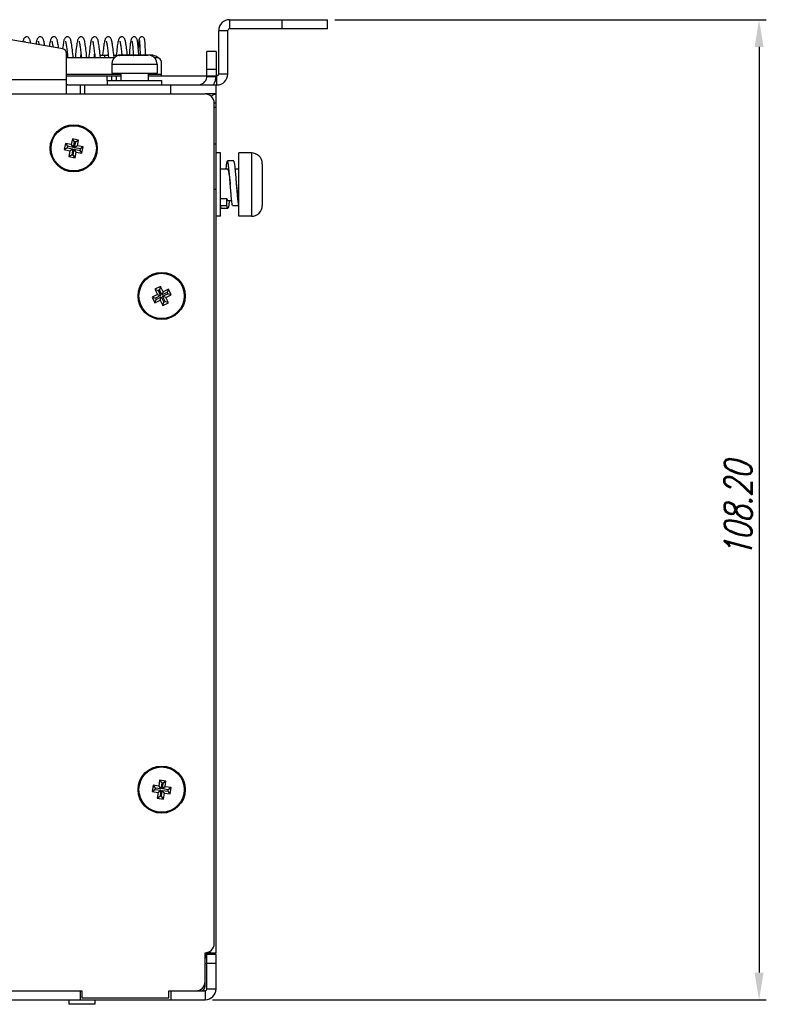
# Model space of a CAD drawing. Extents: x 879 to 1770, y -20 to 610.
# Tile 15 of 27: x 1314 to 1397, y 311 to 420. Entities that reach past the tile are written whole.
import ezdxf

# ---------------------------------------------------------------- set-up
doc = ezdxf.new("R2010")
doc.units = 0
doc.header["$LTSCALE"] = 2
doc.header["$MEASUREMENT"] = 0
doc.header["$PDMODE"] = 3
doc.layers.get('Defpoints').update_dxf_attribs({"linetype": 'CONTINUOUS'})
for name, color, linetype in [('307228297C-EDXF_CONTIN2180', 7, 'CONTINUOUS'), ('3100320300-SDXF_CONTIN2195', 7, 'CONTINUOUS'), ('3105460500_DXF_CONTINU2190', 7, 'CONTINUOUS'), ('3991140200_BDXF_CONTIN2162', 7, 'CONTINUOUS'), ('3991140300_CDXF_CONTIN2158', 7, 'CONTINUOUS'), ('3991140400_PDXF_CONTIN2159', 7, 'CONTINUOUS'), ('BACK_PLATE_2DXF_CONTIN2194', 7, 'CONTINUOUS'), ('FORM', 7, 'CONTINUOUS'), ('SCREW_M4_DXF_CONTINUOU2182', 7, 'CONTINUOUS'), ('SNAP_DXF_CONTINUOUS_LINE', 7, 'CONTINUOUS'), ('SPRING_DXF_CONTINUOUS_LINE', 7, 'CONTINUOUS')]:
    doc.layers.add(name, color=color, linetype=linetype)
doc.styles.get("Standard").update_dxf_attribs({"font": 'txt.shx', "width": 0.75, "oblique": 15})
doc.dimstyles.get("Standard").update_dxf_attribs({"dimtxt": 0.18, "dimasz": 0.18, "dimexe": 0.18, "dimexo": 0.0625, "dimgap": 0.09, "dimtad": 0, "dimtih": 1, "dimtoh": 1, "dimdec": 4, "dimzin": 0, "dimdsep": 46, "dimtxsty": 'Standard', "dimcen": 0.09, "dimadec": 0, "dimazin": 0, "dimtfac": 1, "dimtdec": 4, "dimtofl": 0, "dimtmove": 0, "dimatfit": 3, "dimfxl": 0, "dimtolj": 1, "dimtzin": 0, "dimarcsym": 0})

# ---------------------------------------------------------------- blocks, each defined once
blk = doc.blocks.new('*D1')
at = {"layer": 'Defpoints', "color": 0}
for p in [(1348.25, 419.9), (1334.75, 311.7), (1395.87, 311.7)]:
    blk.add_point(p, dxfattribs=at)
at = {"layer": 'FORM', "color": 0, "lineweight": -2}
for p, q in [((1349.05, 419.9), (1396.67, 419.9)), ((1395.87, 416.9), (1395.87, 314.7)), ((1335.55, 311.7), (1396.67, 311.7))]:
    blk.add_line(p, q, dxfattribs=at)
at = {"layer": 'FORM', "color": 0}
for points in [[(1395.37, 416.9), (1396.37, 416.9), (1395.87, 419.9)], [(1395.37, 314.7), (1396.37, 314.7), (1395.87, 311.7)]]:
    blk.add_solid(points, dxfattribs=at)
at = {"layer": 'FORM', "color": 0, "insert": (1393.57, 365.8), "char_height": 3, "attachment_point": 5, "rotation": 90}
blk.add_mtext('\\A1;108.20', dxfattribs=at)

msp = doc.modelspace()

# ---------------------------------------------------------------- linework, layer by layer
at = {"layer": '307228297C-EDXF_CONTIN2180', "color": 7, "linetype": 'Continuous'}
for p, q in [((1319.699, 311.704), (1319.699, 311.204)), ((1322.592, 311.204), (1319.699, 311.204)), ((1322.592, 311.704), (1322.592, 311.204))]:
    msp.add_line(p, q, dxfattribs=at)
at = {"layer": '3100320300-SDXF_CONTIN2195', "color": 7, "linetype": 'Continuous'}
for p, q in [((1325.135, 415.952), (1325.133, 415.951)), ((1325.136, 415.952), (1325.133, 415.951)), ((1325.137, 415.953), (1325.135, 415.952)), ((1325.142, 415.954), (1325.136, 415.952)), ((1325.141, 415.954), (1325.141, 415.954)), ((1325.293, 415.956), (1325.248, 415.963)), ((1325.32, 415.97), (1325.323, 415.961)), ((1325.468, 416.004), (1326.744, 416.004)), ((1325.491, 415.991), (1325.484, 415.99)), ((1325.541, 415.998), (1325.491, 415.991)), ((1325.493, 415.991), (1325.491, 415.991)), ((1326.744, 416.004), (1325.657, 416.004)), ((1326.774, 416.001), (1326.744, 416.004)), ((1326.81, 415.988), (1326.774, 416.001)), ((1326.829, 415.975), (1326.81, 415.988)), ((1326.834, 415.973), (1326.834, 415.972)), ((1326.983, 415.958), (1326.955, 415.957)), ((1327.012, 415.961), (1326.983, 415.958)), ((1327.002, 415.957), (1326.986, 415.957)), ((1327.089, 415.961), (1327.002, 415.957)), ((1327.008, 415.952), (1327.002, 415.957)), ((1327.073, 415.973), (1327.073, 415.972)), ((1327.163, 416.004), (1328.439, 416.004)), ((1327.389, 415.964), (1327.293, 415.964)), ((1327.298, 415.96), (1327.293, 415.96)), ((1327.598, 415.957), (1327.583, 415.957)), ((1327.589, 415.952), (1327.583, 415.957)), ((1327.589, 415.952), (1327.583, 415.952)), ((1328.439, 416.004), (1327.708, 416.004)), ((1328.604, 415.991), (1328.604, 415.991)), ((1328.758, 415.956), (1328.75, 415.959)), ((1328.764, 415.954), (1328.758, 415.956)), ((1324.454, 415.004), (1324.454, 414.004)), ((1324.454, 415.004), (1329.454, 415.004)), ((1329.454, 415.004), (1329.454, 414.004)), ((1323.954, 413.204), (1323.954, 412.704)), ((1323.954, 413.204), (1329.954, 413.204)), ((1324.454, 414.004), (1329.454, 414.004)), ((1325.454, 414.004), (1325.454, 413.204)), ((1328.454, 414.004), (1328.454, 413.204)), ((1329.954, 413.204), (1329.954, 412.704))]:
    msp.add_line(p, q, dxfattribs=at)
for points in [[(1325.248, 415.963), (1325.188, 415.963), (1325.141, 415.954)], [(1325.163, 415.96), (1325.158, 415.959), (1325.153, 415.957), (1325.149, 415.956), (1325.142, 415.954)], [(1325.303, 415.991), (1325.301, 415.991), (1325.288, 415.989), (1325.275, 415.986), (1325.263, 415.984), (1325.251, 415.982), (1325.24, 415.979), (1325.229, 415.977), (1325.219, 415.975), (1325.209, 415.972), (1325.2, 415.97), (1325.191, 415.968), (1325.183, 415.966), (1325.176, 415.964), (1325.169, 415.962), (1325.163, 415.96)], [(1325.365, 415.968), (1325.342, 415.964), (1325.322, 415.96), (1325.306, 415.958), (1325.295, 415.957), (1325.293, 415.957)], [(1325.468, 416.004), (1325.418, 416.003), (1325.351, 415.998), (1325.303, 415.991)], [(1325.484, 415.99), (1325.452, 415.985), (1325.421, 415.979), (1325.365, 415.968)], [(1325.657, 416.004), (1325.608, 416.003), (1325.541, 415.998)], [(1326.986, 415.957), (1326.948, 415.957), (1326.914, 415.959), (1326.884, 415.963), (1326.86, 415.968), (1326.843, 415.972), (1326.832, 415.975), (1326.83, 415.976)], [(1327.068, 415.973), (1327.055, 415.969), (1327.036, 415.965), (1327.012, 415.961)], [(1327.08, 415.977), (1327.08, 415.977), (1327.077, 415.976), (1327.068, 415.973)], [(1327.163, 416.004), (1327.133, 416.001), (1327.097, 415.988), (1327.073, 415.973)], [(1327.293, 415.964), (1327.197, 415.964), (1327.089, 415.961)], [(1327.583, 415.957), (1327.497, 415.961), (1327.389, 415.964)], [(1327.681, 415.963), (1327.683, 415.964), (1327.681, 415.963), (1327.671, 415.961), (1327.654, 415.959), (1327.629, 415.957), (1327.598, 415.957)], [(1328.604, 415.991), (1328.556, 415.998), (1328.49, 416.003), (1328.439, 416.004)], [(1328.75, 415.959), (1328.745, 415.96), (1328.74, 415.962), (1328.734, 415.963), (1328.728, 415.965), (1328.72, 415.967), (1328.713, 415.969), (1328.705, 415.971), (1328.696, 415.973), (1328.686, 415.975), (1328.676, 415.977), (1328.666, 415.98), (1328.655, 415.982), (1328.643, 415.984), (1328.631, 415.987), (1328.619, 415.989), (1328.606, 415.991), (1328.604, 415.991)], [(1328.774, 415.951), (1328.773, 415.952), (1328.771, 415.952), (1328.769, 415.953), (1328.764, 415.954)]]:
    msp.add_lwpolyline(points, dxfattribs=at)
for centre, radius, start, end in [((1325.454, 415.004), 1, 108.66619, 180), ((1325.19, 415.763), 0.197, 104.72078, 105.88005), ((1325.19, 415.762), 0.198, 104.43638, 104.72183), ((1325.281, 415.861), 0.0961, 82.67842, 108.69973), ((1325.224, 416.432), 0.482, 277.29453, 278.88964), ((1325.199, 416.593), 0.645, 278.84493, 279.25113), ((1325.15, 416.889), 0.946, 279.28916, 280.05931), ((1325.417, 415.97), 0.0647, 16.02427, 17.72312), ((1325.657, 414.962), 1.042, 92.9276, 99.05706), ((1325.657, 414.961), 1.043, 90.00025, 92.92748), ((1326.919, 416.312), 0.356, 253.81194, 255.12131), ((1326.926, 416.335), 0.38, 255.11614, 255.88796), ((1326.778, 415.897), 0.0939, 53.2202, 56.60131), ((1326.972, 416.59), 0.639, 272.64266, 273.1749), ((1327.294, 410.688), 5.272, 90.01584, 93.11363), ((1327.129, 415.898), 0.093, 126.81305, 137.66151), ((1327.302, 410.676), 5.284, 86.95816, 90.04227), ((1327.547, 415.904), 0.1, 90, 144.67795), ((1327.549, 415.91), 0.0943, 90.00061, 91.10024), ((1327.74, 415.889), 0.103, 130.30592, 134.95625), ((1328.439, 414.939), 1.065, 87.11134, 90.00148), ((1328.439, 414.947), 1.058, 83.78252, 87.10983), ((1328.44, 414.955), 1.049, 80.98889, 83.77968), ((1328.454, 415.004), 1, 0, 71.33381)]:
    msp.add_arc(centre, radius, start, end, dxfattribs=at)
for points, start_tangent, end_tangent in [([(1325.25, 415.952), (1325.212, 415.959), (1325.174, 415.959), (1325.141, 415.953)], (-0.9622666, 0.2721083), (-0.9684248, -0.249306)), ([(1325.285, 415.953), (1325.263, 415.951), (1325.25, 415.952)], (-0.9920189, -0.1260889), (-0.9622635, 0.2721194)), ([(1325.303, 415.991), (1325.311, 415.986), (1325.32, 415.97)], (0.9869224, 0.1611964), (0.3566142, -0.9342517)), ([(1325.493, 415.991), (1325.444, 415.983), (1325.396, 415.974), (1325.353, 415.965), (1325.316, 415.958)], (-0.9875541, -0.1572794), (-0.9847601, -0.1739182)), ([(1325.468, 416.004), (1325.475, 415.997), (1325.479, 415.989)], (1, 0), (0.3046087, -0.9524776)), ([(1326.773, 415.991), (1326.762, 415.999), (1326.752, 416.003), (1326.744, 416.004)], (-0.7548808, 0.655862), (-1, 0.0000022)), ([(1326.773, 415.991), (1326.809, 415.986), (1326.83, 415.976)], (0.9987233, 0.0505145), (0.8348488, -0.5504793)), ([(1326.82, 415.971), (1326.79, 415.981), (1326.773, 415.991)], (-0.9603104, 0.2789337), (-0.7550197, 0.6557021)), ([(1327.002, 415.952), (1326.957, 415.951), (1326.907, 415.954), (1326.86, 415.961), (1326.833, 415.967)], (-0.9989364, -0.0461095), (-0.9698068, 0.2438745)), ([(1327.163, 416.004), (1327.128, 415.997), (1327.097, 415.978), (1327.083, 415.962)], (-0.9999986, -0.0016827), (-0.5679719, -0.8230479)), ([(1327.322, 416.004), (1327.287, 415.997), (1327.256, 415.978), (1327.244, 415.965)], (-1, 0), (-0.6015704, -0.7988198)), ([(1327.439, 416.004), (1327.446, 415.997), (1327.452, 415.978), (1327.454, 415.962)], (1, 0), (0.13918, -0.9902671)), ([(1327.547, 416.004), (1327.514, 415.997), (1327.483, 415.978), (1327.469, 415.962)], (-0.9998158, -0.0191914), (-0.576512, -0.8170887)), ([(1327.669, 415.953), (1327.631, 415.951), (1327.589, 415.952)], (-0.9954956, -0.0948078), (-0.998464, 0.0554045)), ([(1327.708, 416.004), (1327.672, 415.997), (1327.642, 415.978), (1327.625, 415.957)], (-1, 0), (-0.5262679, -0.8503188)), ([(1327.744, 415.991), (1327.748, 415.983), (1327.742, 415.974), (1327.726, 415.965), (1327.701, 415.958), (1327.669, 415.953)], (0.79552, -0.6059273), (-0.9954956, -0.0948078)), ([(1327.744, 415.991), (1327.707, 415.986), (1327.674, 415.967)], (-0.9987278, 0.0504265), (-0.7626388, -0.6468246)), ([(1327.708, 416.004), (1327.719, 416.003), (1327.731, 415.999), (1327.744, 415.991)], (1, -0.0000017), (0.7951613, -0.606398)), ([(1328.774, 415.951), (1328.774, 415.951), (1328.764, 415.954), (1328.741, 415.961), (1328.706, 415.971), (1328.659, 415.981), (1328.604, 415.991)], (0.9753762, -0.2205475), (-0.9877021, 0.1563475))]:
    msp.add_spline(points, degree=3, dxfattribs=dict(at, start_tangent=start_tangent, end_tangent=end_tangent))
at = {"layer": '3105460500_DXF_CONTINU2190', "color": 7, "linetype": 'Continuous'}
for p, q in [((1320.108, 406.754), (1319.979, 406.116)), ((1320.794, 406.615), (1320.108, 406.754)), ((1320.108, 406.754), (1320.317, 406.438)), ((1320.794, 406.615), (1320.478, 406.406)), ((1320.666, 405.978), (1320.794, 406.615)), ((1319.342, 406.244), (1319.204, 405.558)), ((1319.204, 405.558), (1319.52, 405.768)), ((1319.204, 405.558), (1319.841, 405.43)), ((1319.979, 406.116), (1319.342, 406.244)), ((1319.342, 406.244), (1319.552, 405.929)), ((1319.552, 405.929), (1319.52, 405.768)), ((1319.52, 405.768), (1320.157, 405.64)), ((1320.189, 405.801), (1319.552, 405.929)), ((1319.841, 405.43), (1320.157, 405.64)), ((1319.979, 406.116), (1320.189, 405.801)), ((1320.157, 405.64), (1320.029, 405.003)), ((1320.317, 406.438), (1320.189, 405.801)), ((1320.19, 404.97), (1320.318, 405.608)), ((1320.478, 406.406), (1320.317, 406.438)), ((1320.318, 405.608), (1320.955, 405.479)), ((1320.528, 405.292), (1320.318, 405.608)), ((1320.35, 405.768), (1320.478, 406.406)), ((1320.666, 405.978), (1320.35, 405.768)), ((1320.987, 405.64), (1320.35, 405.768)), ((1321.303, 405.85), (1320.666, 405.978)), ((1320.955, 405.479), (1320.987, 405.64)), ((1321.165, 405.164), (1320.955, 405.479)), ((1321.303, 405.85), (1320.987, 405.64)), ((1321.165, 405.164), (1321.303, 405.85)), ((1319.841, 405.43), (1319.713, 404.793)), ((1319.713, 404.793), (1320.029, 405.003)), ((1319.713, 404.793), (1320.399, 404.655)), ((1320.029, 405.003), (1320.19, 404.97)), ((1320.399, 404.655), (1320.19, 404.97)), ((1320.399, 404.655), (1320.528, 405.292)), ((1320.528, 405.292), (1321.165, 405.164)), ((1329.823, 390.456), (1329.196, 390.144)), ((1329.823, 390.456), (1329.702, 390.096)), ((1330.112, 389.873), (1329.823, 390.456)), ((1329.484, 389.562), (1328.902, 389.273)), ((1328.902, 389.273), (1329.261, 389.152)), ((1328.902, 389.273), (1329.213, 388.646)), ((1329.196, 390.144), (1329.555, 390.023)), ((1329.196, 390.144), (1329.484, 389.562)), ((1329.844, 389.441), (1329.261, 389.152)), ((1329.261, 389.152), (1329.334, 389.005)), ((1329.334, 389.005), (1329.917, 389.294)), ((1329.484, 389.562), (1329.844, 389.441)), ((1329.702, 390.096), (1329.555, 390.023)), ((1329.555, 390.023), (1329.844, 389.441)), ((1329.991, 389.514), (1329.702, 390.096)), ((1329.796, 388.935), (1329.917, 389.294)), ((1329.917, 389.294), (1330.205, 388.712)), ((1330.112, 389.873), (1329.991, 389.514)), ((1330.573, 389.803), (1329.991, 389.514)), ((1330.064, 389.367), (1330.646, 389.656)), ((1330.423, 389.246), (1330.064, 389.367)), ((1330.352, 388.785), (1330.064, 389.367)), ((1330.694, 390.162), (1330.112, 389.873)), ((1330.423, 389.246), (1331.005, 389.535)), ((1330.711, 388.664), (1330.423, 389.246)), ((1330.694, 390.162), (1330.573, 389.803)), ((1330.646, 389.656), (1330.573, 389.803)), ((1331.005, 389.535), (1330.646, 389.656)), ((1331.005, 389.535), (1330.694, 390.162)), ((1329.213, 388.646), (1329.334, 389.005)), ((1329.213, 388.646), (1329.796, 388.935)), ((1329.796, 388.935), (1330.084, 388.353)), ((1330.084, 388.353), (1330.205, 388.712)), ((1330.084, 388.353), (1330.711, 388.664)), ((1330.205, 388.712), (1330.352, 388.785)), ((1330.711, 388.664), (1330.352, 388.785)), ((1329.735, 335.941), (1329.651, 335.296)), ((1330.429, 335.851), (1329.735, 335.941)), ((1329.735, 335.941), (1329.966, 335.641)), ((1329.007, 335.38), (1328.917, 334.685)), ((1328.917, 334.685), (1329.217, 334.917)), ((1329.651, 335.296), (1329.007, 335.38)), ((1329.007, 335.38), (1329.238, 335.079)), ((1329.238, 335.079), (1329.217, 334.917)), ((1329.217, 334.917), (1329.862, 334.833)), ((1329.883, 334.996), (1329.238, 335.079)), ((1329.562, 334.602), (1329.862, 334.833)), ((1329.651, 335.296), (1329.883, 334.996)), ((1329.862, 334.833), (1329.778, 334.189)), ((1329.966, 335.641), (1329.883, 334.996)), ((1329.941, 334.168), (1330.024, 334.812)), ((1330.129, 335.62), (1329.966, 335.641)), ((1330.024, 334.812), (1330.669, 334.729)), ((1330.256, 334.512), (1330.024, 334.812)), ((1330.045, 334.975), (1330.129, 335.62)), ((1330.346, 335.206), (1330.045, 334.975)), ((1330.69, 334.892), (1330.045, 334.975)), ((1330.429, 335.851), (1330.129, 335.62)), ((1330.346, 335.206), (1330.429, 335.851)), ((1330.99, 335.123), (1330.346, 335.206)), ((1330.669, 334.729), (1330.69, 334.892)), ((1330.99, 335.123), (1330.69, 334.892)), ((1330.9, 334.429), (1330.99, 335.123)), ((1328.917, 334.685), (1329.562, 334.602)), ((1329.562, 334.602), (1329.478, 333.957)), ((1329.478, 333.957), (1329.778, 334.189)), ((1329.478, 333.957), (1330.172, 333.867)), ((1329.778, 334.189), (1329.941, 334.168)), ((1330.172, 333.867), (1329.941, 334.168)), ((1330.172, 333.867), (1330.256, 334.512)), ((1330.256, 334.512), (1330.9, 334.429)), ((1330.9, 334.429), (1330.669, 334.729))]:
    msp.add_line(p, q, dxfattribs=at)
for centre in [(1320.254, 405.704), (1329.954, 389.404), (1329.954, 334.904)]:
    msp.add_circle(centre, 2.5, dxfattribs=at)
at = {"layer": '3991140200_BDXF_CONTIN2162', "color": 7, "linetype": 'Continuous'}
for p, q in [((1335.954, 411.704), (1334.754, 411.704)), ((1335.954, 316.904), (1335.954, 411.704)), ((1335.954, 410.704), (1335.754, 410.704)), ((1335.954, 410.204), (1335.754, 410.204)), ((1335.754, 406.204), (1335.954, 406.204)), ((1335.754, 401.204), (1335.954, 401.204)), ((1334.754, 316.904), (1335.954, 316.904))]:
    msp.add_line(p, q, dxfattribs=at)
at = {"layer": '3991140200_BDXF_CONTIN2162', "color": 3, "linetype": 'Continuous'}
msp.add_line((1334.754, 313.204), (1334.754, 313.704), dxfattribs=at)
at = {"layer": '3991140200_BDXF_CONTIN2162', "color": 7, "linetype": 'Continuous'}
msp.add_arc((1335.454, 318.904), 2, 258.34274, 270, dxfattribs=at)
at = {"layer": '3991140200_BDXF_CONTIN2162', "color": 3, "linetype": 'Continuous'}
msp.add_arc((1334.254, 313.204), 0.5, 270, 0, dxfattribs=at)
at = {"layer": '3991140200_BDXF_CONTIN2162', "color": 7, "linetype": 'Continuous', "start_tangent": (0.7069499, 0.7072636), "end_tangent": (1, 0)}
msp.add_spline([(1335.426, 411.429), (1335.504, 411.502), (1335.654, 411.613), (1335.804, 411.681), (1335.954, 411.704)], degree=3, dxfattribs=at)
at = {"layer": '3991140300_CDXF_CONTIN2158', "color": 3, "linetype": 'Continuous'}
for p, q in [((1217.954, 411.704), (1334.754, 411.704)), ((1335.754, 317.904), (1335.754, 410.704)), ((1334.754, 313.704), (1334.754, 316.904)), ((1281.754, 312.704), (1321.154, 312.704)), ((1321.154, 312.704), (1321.154, 311.904)), ((1330.754, 312.704), (1333.754, 312.704)), ((1330.754, 311.904), (1330.754, 312.704)), ((1321.154, 311.904), (1330.754, 311.904))]:
    msp.add_line(p, q, dxfattribs=at)
for centre in [(1320.254, 405.704), (1329.954, 389.404), (1329.954, 334.904)]:
    msp.add_circle(centre, 2.6, dxfattribs=at)
for centre, start, end in [((1334.754, 410.704), 0, 90), ((1334.754, 317.904), 270, 0), ((1333.754, 313.704), 270, 0)]:
    msp.add_arc(centre, 1, start, end, dxfattribs=at)
at = {"layer": '3991140400_PDXF_CONTIN2159', "color": 7, "linetype": 'Continuous'}
for p, q in [((1334.879, 316.704), (1334.754, 316.391)), ((1334.925, 316.692), (1334.879, 316.704)), ((1334.954, 316.7), (1334.912, 316.699)), ((1335.954, 316.704), (1334.954, 316.704)), ((1335.954, 312.904), (1335.954, 316.704)), ((1335.954, 315.704), (1334.954, 315.704)), ((1320.954, 312.704), (1320.954, 311.704)), ((1330.954, 312.704), (1330.954, 311.704)), ((1334.754, 312.704), (1334.754, 311.704)), ((1334.954, 312.904), (1335.954, 312.904)), ((1219.154, 311.704), (1334.754, 311.704))]:
    msp.add_line(p, q, dxfattribs=at)
at = {"layer": '3991140400_PDXF_CONTIN2159', "color": 3, "linetype": 'Continuous'}
for p, q in [((1334.94, 316.675), (1334.754, 316.288)), ((1334.954, 312.904), (1334.954, 316.704)), ((1281.954, 312.704), (1320.954, 312.704)), ((1330.954, 312.704), (1334.754, 312.704))]:
    msp.add_line(p, q, dxfattribs=at)
for centre, radius, start, end in [((1334.954, 316.89), 1.2, 260.39736, 261.78679), ((1334.754, 315.504), 0.2, 27.33319, 81.78679), ((1334.754, 312.904), 0.2, 270, 0)]:
    msp.add_arc(centre, radius, start, end, dxfattribs=at)
at = {"layer": '3991140400_PDXF_CONTIN2159', "color": 7, "linetype": 'Continuous'}
msp.add_arc((1334.754, 312.904), 1.2, 270, 0, dxfattribs=at)
at = {"layer": 'BACK_PLATE_2DXF_CONTIN2194', "color": 7, "linetype": 'Continuous'}
for p, q in [((1319.04, 416.68), (1300.754, 419.904)), ((1335.954, 416.404), (1334.954, 416.404)), ((1335.954, 416.404), (1335.954, 413.704)), ((1319.454, 411.704), (1319.454, 416.187)), ((1323.654, 416.004), (1323.654, 415.704)), ((1328.754, 416.004), (1328.754, 415.951)), ((1335.954, 414.404), (1334.954, 414.404)), ((1293.754, 413.304), (1319.454, 413.304)), ((1334.952, 413.65), (1335.951, 413.597)), ((1334.954, 413.704), (1335.954, 413.704)), ((1320.954, 412.704), (1320.954, 411.704)), ((1321.454, 412.704), (1321.454, 411.704)), ((1330.954, 411.704), (1330.954, 412.704)), ((1335.954, 411.704), (1335.954, 412.704))]:
    msp.add_line(p, q, dxfattribs=at)
at = {"layer": 'BACK_PLATE_2DXF_CONTIN2194', "color": 3, "linetype": 'Continuous'}
for p, q in [((1334.954, 413.704), (1334.954, 416.404)), ((1323.172, 416.004), (1324.068, 416.004)), ((1324.671, 416.004), (1325.468, 416.004)), ((1327.163, 416.004), (1326.744, 416.004)), ((1328.754, 416.004), (1328.439, 416.004)), ((1319.454, 412.704), (1335.954, 412.704))]:
    msp.add_line(p, q, dxfattribs=at)
at = {"layer": 'BACK_PLATE_2DXF_CONTIN2194', "color": 7, "linetype": 'Continuous'}
for centre, radius, start, end in [((1318.954, 416.187), 0.5, 0, 80), ((1333.954, 413.704), 2, 329.8017, 0)]:
    msp.add_arc(centre, radius, start, end, dxfattribs=at)
at = {"layer": 'BACK_PLATE_2DXF_CONTIN2194', "color": 3, "linetype": 'Continuous'}
for centre, radius, start, end in [((1328.754, 414.804), 1.2, 48.24971, 90), ((1333.954, 413.704), 1, 280.86539, 0)]:
    msp.add_arc(centre, radius, start, end, dxfattribs=at)
at = {"layer": 'BACK_PLATE_2DXF_CONTIN2194', "color": 3, "linetype": 'Continuous', "start_tangent": (-0.9950335, 0.0995409), "end_tangent": (-0.5971211, 0.8021511)}
msp.add_spline([(1319.621, 412.709), (1319.529, 412.729), (1319.472, 412.768)], degree=3, dxfattribs=at)
at = {"layer": 'SCREW_M4_DXF_CONTINUOU2182', "color": 7, "linetype": 'Continuous'}
for p, q in [((1336.454, 405.204), (1335.954, 405.204)), ((1336.454, 398.204), (1336.454, 405.204)), ((1339.854, 405.204), (1338.454, 405.204)), ((1338.454, 398.204), (1338.454, 405.204)), ((1339.854, 405.204), (1339.854, 398.204)), ((1336.454, 403.454), (1337.205, 403.454)), ((1337.905, 404.304), (1337.205, 404.304)), ((1338.076, 403.454), (1338.454, 403.454)), ((1341.054, 404.004), (1341.054, 399.404)), ((1336.454, 400.159), (1337.154, 400.159)), ((1337.154, 399.409), (1337.154, 400.159)), ((1336.454, 399.409), (1337.154, 399.409)), ((1336.555, 399.104), (1337.255, 399.104)), ((1337.255, 399.954), (1337.683, 399.954)), ((1337.754, 399.409), (1338.454, 399.409)), ((1336.454, 398.204), (1335.954, 398.204)), ((1339.854, 398.204), (1338.454, 398.204))]:
    msp.add_line(p, q, dxfattribs=at)
for centre, start, end in [((1339.854, 404.004), 360, 90), ((1339.854, 399.404), 270, 0)]:
    msp.add_arc(centre, 1.2, start, end, dxfattribs=at)
for points, start_tangent, end_tangent in [([(1337.205, 404.303), (1337.201, 404.304), (1337.169, 404.265), (1337.136, 404.162), (1337.104, 404), (1337.071, 403.781), (1337.039, 403.51), (1337.032, 403.454)], (-0.979437, 0.2017502), (-0.1073027, -0.9942264)), ([(1337.53, 401.704), (1337.526, 401.75), (1337.494, 402.156), (1337.461, 402.551), (1337.429, 402.925), (1337.396, 403.269), (1337.364, 403.575), (1337.331, 403.834), (1337.299, 404.041), (1337.266, 404.191), (1337.234, 404.279), (1337.205, 404.303)], (-0.0793231, 0.996849), (-0.979437, 0.2017502)), ([(1337.205, 403.453), (1337.211, 403.453), (1337.247, 403.417), (1337.283, 403.329), (1337.319, 403.192), (1337.355, 403.011), (1337.391, 402.789), (1337.428, 402.533), (1337.464, 402.253), (1337.499, 401.959), (1337.53, 401.704)], (0.9891284, 0.1470543), (0.1174114, -0.9930834)), ([(1338.23, 401.704), (1338.226, 401.75), (1338.194, 402.156), (1338.161, 402.551), (1338.129, 402.925), (1338.096, 403.269), (1338.064, 403.575), (1338.031, 403.834), (1337.999, 404.041), (1337.966, 404.191), (1337.934, 404.279), (1337.905, 404.303)], (-0.0793231, 0.996849), (-0.979437, 0.2017502)), ([(1337.754, 399.409), (1337.721, 399.628), (1337.689, 399.898), (1337.656, 400.213), (1337.624, 400.565), (1337.591, 400.944), (1337.559, 401.342), (1337.53, 401.704)], (-0.1671039, 0.9859393), (-0.0793231, 0.996849)), ([(1338.454, 399.409), (1338.421, 399.628), (1338.389, 399.898), (1338.356, 400.213), (1338.324, 400.565), (1338.291, 400.944), (1338.259, 401.342), (1338.23, 401.704)], (-0.1671039, 0.9859393), (-0.0793231, 0.996849)), ([(1338.454, 400.159), (1338.417, 400.326), (1338.381, 400.537), (1338.344, 400.784), (1338.308, 401.055), (1338.272, 401.347), (1338.236, 401.653), (1338.23, 401.704)], (-0.2441866, 0.9697283), (-0.1174114, 0.9930834)), ([(1337.255, 399.956), (1337.226, 399.97), (1337.19, 400.04), (1337.154, 400.159)], (-0.9884478, 0.1515619), (-0.2441866, 0.9697283)), ([(1336.555, 399.105), (1336.551, 399.105), (1336.519, 399.144), (1336.486, 399.246), (1336.454, 399.409)], (-0.9794645, -0.2016166), (-0.1671039, 0.9859393)), ([(1337.255, 399.105), (1337.251, 399.105), (1337.219, 399.144), (1337.186, 399.246), (1337.154, 399.409)], (-0.9794645, -0.2016166), (-0.1671039, 0.9859393)), ([(1337.427, 399.954), (1337.414, 399.834), (1337.381, 399.574), (1337.349, 399.367), (1337.316, 399.218), (1337.284, 399.129), (1337.255, 399.105)], (-0.1069925, -0.9942598), (-0.9794645, -0.2016166))]:
    msp.add_spline(points, degree=3, dxfattribs=dict(at, start_tangent=start_tangent, end_tangent=end_tangent))
at = {"layer": 'SNAP_DXF_CONTINUOUS_LINE', "color": 3, "linetype": 'Continuous'}
for p, q in [((1337.454, 419.904), (1348.254, 419.904)), ((1336.254, 413.904), (1336.254, 418.704)), ((1324.745, 415.704), (1319.454, 415.704)), ((1329.454, 415.704), (1329.162, 415.704)), ((1329.954, 413.704), (1329.954, 415.204)), ((1319.454, 413.904), (1325.454, 413.904)), ((1319.454, 413.704), (1325.454, 413.704)), ((1328.454, 413.904), (1329.954, 413.904)), ((1328.454, 413.704), (1334.954, 413.704)), ((1335.954, 413.704), (1336.054, 413.704))]:
    msp.add_line(p, q, dxfattribs=at)
at = {"layer": 'SNAP_DXF_CONTINUOUS_LINE', "color": 7, "linetype": 'Continuous'}
for p, q in [((1337.454, 419.904), (1337.454, 418.904)), ((1343.254, 418.904), (1343.254, 419.904)), ((1348.254, 418.904), (1348.254, 419.904)), ((1336.254, 418.704), (1337.254, 418.704)), ((1337.254, 413.904), (1337.254, 418.704)), ((1348.254, 418.904), (1337.454, 418.904)), ((1323.954, 413.204), (1323.954, 413.704)), ((1324.454, 413.204), (1324.454, 413.704)), ((1324.954, 413.704), (1324.954, 413.204)), ((1336.054, 412.704), (1336.054, 413.704)), ((1337.254, 413.904), (1336.254, 413.904)), ((1336.054, 412.704), (1335.954, 412.704))]:
    msp.add_line(p, q, dxfattribs=at)
at = {"layer": 'SNAP_DXF_CONTINUOUS_LINE', "color": 3, "linetype": 'Continuous'}
for centre, radius, start, end in [((1337.454, 418.704), 1.2, 90, 180), ((1329.454, 415.204), 0.5, 0, 90), ((1336.054, 413.904), 0.2, 270, 0)]:
    msp.add_arc(centre, radius, start, end, dxfattribs=at)
at = {"layer": 'SNAP_DXF_CONTINUOUS_LINE', "color": 7, "linetype": 'Continuous'}
for centre, radius, start, end in [((1337.454, 418.704), 0.2, 90, 180), ((1336.054, 413.904), 1.2, 270, 0)]:
    msp.add_arc(centre, radius, start, end, dxfattribs=at)
at = {"layer": 'SPRING_DXF_CONTINUOUS_LINE', "color": 7, "linetype": 'Continuous'}
for p, q in [((1319.028, 416.739), (1319.021, 416.683)), ((1327.542, 416.986), (1327.552, 416.788)), ((1327.552, 416.788), (1327.561, 416.564)), ((1327.561, 416.564), (1327.571, 416.316)), ((1328.169, 416.368), (1328.158, 416.653)), ((1328.182, 416.004), (1328.169, 416.368)), ((1319.539, 416.267), (1319.559, 416.09)), ((1319.559, 416.09), (1319.579, 415.905)), ((1319.579, 415.905), (1319.6, 415.704)), ((1321.07, 415.985), (1321.1, 415.704)), ((1321.703, 415.704), (1321.676, 415.964)), ((1322.567, 416.012), (1322.6, 415.704)), ((1323.171, 416.006), (1323.146, 416.239)), ((1323.203, 415.704), (1323.171, 416.006)), ((1324.048, 416.004), (1324.058, 416.098)), ((1324.066, 416.024), (1324.1, 415.704)), ((1324.703, 415.704), (1324.665, 416.069)), ((1325.548, 416.004), (1325.558, 416.098)), ((1327.571, 416.316), (1327.582, 416.004))]:
    msp.add_line(p, q, dxfattribs=at)
for points in [[(1315.058, 418.004), (1314.986, 417.996), (1314.888, 417.956), (1314.813, 417.896), (1314.762, 417.829), (1314.727, 417.76), (1314.699, 417.687), (1314.675, 417.608), (1314.652, 417.517), (1314.639, 417.456)], [(1314.84, 417.52), (1314.84, 417.52), (1314.844, 417.509), (1314.854, 417.481), (1314.866, 417.437), (1314.871, 417.415)], [(1315.505, 417.303), (1315.499, 417.34), (1315.478, 417.45), (1315.457, 417.545), (1315.435, 417.628), (1315.412, 417.701), (1315.385, 417.768), (1315.35, 417.833), (1315.301, 417.898), (1315.226, 417.957), (1315.126, 417.997), (1315.058, 418.004)], [(1316.558, 418.004), (1316.488, 417.996), (1316.393, 417.959), (1316.32, 417.903), (1316.27, 417.841), (1316.235, 417.778), (1316.208, 417.714), (1316.186, 417.646), (1316.165, 417.57), (1316.145, 417.485), (1316.126, 417.388), (1316.106, 417.279), (1316.093, 417.199)], [(1316.34, 417.52), (1316.34, 417.52), (1316.344, 417.509), (1316.354, 417.48), (1316.366, 417.437), (1316.379, 417.38), (1316.394, 417.31), (1316.41, 417.228), (1316.425, 417.141)], [(1317.048, 417.031), (1317.035, 417.118), (1317.015, 417.248), (1316.995, 417.363), (1316.975, 417.465), (1316.954, 417.555), (1316.933, 417.634), (1316.911, 417.705), (1316.884, 417.771), (1316.849, 417.835), (1316.799, 417.9), (1316.725, 417.958), (1316.627, 417.996), (1316.558, 418.004)], [(1318.058, 418.004), (1317.986, 417.996), (1317.886, 417.955), (1317.811, 417.894), (1317.762, 417.829), (1317.728, 417.764), (1317.702, 417.697), (1317.679, 417.624), (1317.658, 417.542), (1317.637, 417.447), (1317.616, 417.336), (1317.595, 417.21), (1317.573, 417.069), (1317.555, 416.942)], [(1317.84, 417.519), (1317.84, 417.52), (1317.844, 417.511), (1317.852, 417.485), (1317.864, 417.445), (1317.877, 417.392), (1317.891, 417.327), (1317.906, 417.251), (1317.921, 417.164), (1317.937, 417.066), (1317.953, 416.957), (1317.965, 416.869)], [(1318.585, 416.76), (1318.576, 416.824), (1318.556, 416.98), (1318.535, 417.121), (1318.515, 417.249), (1318.495, 417.363), (1318.475, 417.464), (1318.455, 417.554), (1318.434, 417.632), (1318.411, 417.703), (1318.384, 417.77), (1318.349, 417.835), (1318.299, 417.899), (1318.227, 417.957), (1318.133, 417.995), (1318.058, 418.004)], [(1319.558, 418.004), (1319.487, 417.996), (1319.388, 417.956), (1319.314, 417.897), (1319.265, 417.832), (1319.23, 417.768), (1319.204, 417.701), (1319.181, 417.629), (1319.159, 417.546), (1319.138, 417.45), (1319.116, 417.338), (1319.094, 417.21), (1319.072, 417.066), (1319.05, 416.908), (1319.028, 416.739)], [(1319.34, 417.52), (1319.34, 417.52), (1319.345, 417.508), (1319.355, 417.477), (1319.368, 417.431), (1319.382, 417.369), (1319.397, 417.295), (1319.414, 417.207), (1319.43, 417.107), (1319.447, 416.994), (1319.465, 416.87), (1319.483, 416.735), (1319.501, 416.59), (1319.52, 416.433), (1319.539, 416.267)], [(1320.203, 415.704), (1320.181, 415.918), (1320.156, 416.146), (1320.131, 416.368), (1320.107, 416.58), (1320.082, 416.779), (1320.058, 416.96), (1320.035, 417.124), (1320.012, 417.268), (1319.989, 417.395), (1319.966, 417.504), (1319.943, 417.598), (1319.919, 417.68), (1319.891, 417.754), (1319.855, 417.825), (1319.803, 417.895), (1319.726, 417.957), (1319.627, 417.996), (1319.558, 418.004)], [(1320.662, 417.559), (1320.636, 417.44), (1320.607, 417.288), (1320.58, 417.119), (1320.554, 416.935), (1320.528, 416.739), (1320.503, 416.534), (1320.479, 416.323), (1320.455, 416.108), (1320.432, 415.891), (1320.412, 415.704)], [(1321.058, 418.004), (1320.986, 417.996), (1320.887, 417.955), (1320.813, 417.896), (1320.764, 417.832), (1320.73, 417.768), (1320.704, 417.701), (1320.68, 417.628), (1320.662, 417.559)], [(1320.84, 417.519), (1320.84, 417.519), (1320.845, 417.506), (1320.856, 417.473), (1320.869, 417.423), (1320.885, 417.357), (1320.901, 417.276), (1320.918, 417.181), (1320.936, 417.073), (1320.954, 416.951), (1320.972, 416.818), (1320.991, 416.673), (1321.01, 416.517), (1321.03, 416.35), (1321.05, 416.172), (1321.07, 415.985)], [(1321.676, 415.964), (1321.651, 416.191), (1321.627, 416.411), (1321.602, 416.619), (1321.578, 416.813), (1321.554, 416.99), (1321.531, 417.149), (1321.508, 417.29), (1321.485, 417.412), (1321.463, 417.518), (1321.44, 417.61), (1321.416, 417.69), (1321.388, 417.762), (1321.352, 417.831), (1321.301, 417.898), (1321.226, 417.957), (1321.127, 417.996), (1321.058, 418.004)], [(1322.558, 418.004), (1322.486, 417.996), (1322.387, 417.956), (1322.314, 417.897), (1322.265, 417.833), (1322.231, 417.769), (1322.204, 417.701), (1322.18, 417.626), (1322.158, 417.539), (1322.136, 417.44), (1322.114, 417.325), (1322.092, 417.194), (1322.069, 417.046), (1322.047, 416.882), (1322.024, 416.703), (1322.001, 416.51), (1321.977, 416.306), (1321.954, 416.093), (1321.93, 415.874), (1321.912, 415.704)], [(1322.34, 417.519), (1322.34, 417.52), (1322.344, 417.509), (1322.354, 417.479), (1322.367, 417.432), (1322.382, 417.368), (1322.398, 417.289), (1322.415, 417.196), (1322.433, 417.088), (1322.451, 416.968), (1322.47, 416.835), (1322.489, 416.691), (1322.508, 416.536), (1322.527, 416.371), (1322.547, 416.196), (1322.567, 416.012)], [(1323.146, 416.239), (1323.121, 416.457), (1323.097, 416.662), (1323.073, 416.851), (1323.049, 417.024), (1323.026, 417.178), (1323.004, 417.314), (1322.981, 417.433), (1322.959, 417.536), (1322.936, 417.624), (1322.912, 417.701), (1322.884, 417.771), (1322.848, 417.836), (1322.799, 417.9), (1322.725, 417.958), (1322.627, 417.996), (1322.558, 418.004)], [(1324.058, 418.004), (1323.986, 417.996), (1323.889, 417.957), (1323.817, 417.9), (1323.768, 417.837), (1323.733, 417.774), (1323.705, 417.706), (1323.681, 417.631), (1323.659, 417.545), (1323.637, 417.445), (1323.615, 417.33), (1323.592, 417.197), (1323.57, 417.048), (1323.547, 416.881), (1323.523, 416.699), (1323.5, 416.502), (1323.476, 416.294), (1323.444, 416.004)], [(1323.84, 417.519), (1323.84, 417.519), (1323.844, 417.509), (1323.854, 417.48), (1323.867, 417.433), (1323.882, 417.371), (1323.898, 417.293), (1323.915, 417.201), (1323.932, 417.094), (1323.95, 416.975), (1323.969, 416.843), (1323.988, 416.699), (1324.007, 416.545), (1324.026, 416.381), (1324.046, 416.207), (1324.066, 416.024)], [(1324.665, 416.069), (1324.641, 416.285), (1324.617, 416.492), (1324.594, 416.688), (1324.57, 416.871), (1324.547, 417.038), (1324.525, 417.188), (1324.502, 417.322), (1324.48, 417.438), (1324.458, 417.539), (1324.436, 417.626), (1324.412, 417.703), (1324.384, 417.771), (1324.349, 417.836), (1324.299, 417.899), (1324.226, 417.957), (1324.127, 417.996), (1324.058, 418.004)], [(1325.558, 418.004), (1325.486, 417.996), (1325.388, 417.956), (1325.315, 417.897), (1325.265, 417.832), (1325.229, 417.765), (1325.201, 417.694), (1325.177, 417.615), (1325.154, 417.524), (1325.131, 417.418), (1325.109, 417.297), (1325.086, 417.157), (1325.063, 417), (1325.04, 416.827), (1325.016, 416.638), (1324.992, 416.436), (1324.968, 416.225), (1324.944, 416.004)], [(1325.34, 417.519), (1325.34, 417.52), (1325.343, 417.511), (1325.352, 417.485), (1325.365, 417.442), (1325.379, 417.384), (1325.394, 417.312), (1325.41, 417.227), (1325.427, 417.129), (1325.444, 417.018), (1325.462, 416.895), (1325.48, 416.759), (1325.499, 416.613), (1325.518, 416.455), (1325.537, 416.287), (1325.556, 416.111), (1325.568, 416.004)], [(1326.171, 416.004), (1326.156, 416.144), (1326.133, 416.358), (1326.109, 416.56), (1326.086, 416.749), (1326.064, 416.922), (1326.041, 417.079), (1326.02, 417.22), (1325.998, 417.345), (1325.977, 417.455), (1325.955, 417.551), (1325.933, 417.634), (1325.91, 417.707), (1325.883, 417.773), (1325.848, 417.838), (1325.798, 417.901), (1325.724, 417.959), (1325.625, 417.997), (1325.558, 418.004)], [(1326.916, 418.004), (1326.853, 417.998), (1326.761, 417.963), (1326.69, 417.909), (1326.644, 417.851), (1326.615, 417.797), (1326.594, 417.746), (1326.578, 417.696), (1326.564, 417.642), (1326.551, 417.581), (1326.538, 417.513), (1326.525, 417.436), (1326.512, 417.349), (1326.499, 417.251), (1326.485, 417.142), (1326.471, 417.021), (1326.456, 416.889), (1326.441, 416.745), (1326.426, 416.589), (1326.41, 416.421), (1326.394, 416.241), (1326.373, 416.004)], [(1326.672, 417.551), (1326.672, 417.551), (1326.676, 417.541), (1326.682, 417.516), (1326.69, 417.48), (1326.699, 417.433), (1326.708, 417.375), (1326.718, 417.308), (1326.728, 417.23), (1326.738, 417.144), (1326.749, 417.047), (1326.76, 416.942), (1326.771, 416.828), (1326.782, 416.706), (1326.793, 416.576), (1326.804, 416.439), (1326.815, 416.294), (1326.827, 416.141), (1326.837, 416.004)], [(1327.437, 416.004), (1327.425, 416.172), (1327.41, 416.366), (1327.396, 416.549), (1327.381, 416.719), (1327.367, 416.874), (1327.354, 417.016), (1327.34, 417.145), (1327.327, 417.26), (1327.314, 417.364), (1327.301, 417.456), (1327.287, 417.538), (1327.274, 417.609), (1327.26, 417.672), (1327.243, 417.729), (1327.222, 417.785), (1327.192, 417.845), (1327.144, 417.906), (1327.074, 417.961), (1326.984, 417.996), (1326.916, 418.004)], [(1327.77, 418.004), (1327.709, 417.998), (1327.623, 417.966), (1327.555, 417.915), (1327.51, 417.857), (1327.484, 417.806), (1327.47, 417.766), (1327.46, 417.73), (1327.453, 417.696), (1327.447, 417.658), (1327.441, 417.616), (1327.435, 417.569), (1327.429, 417.514), (1327.423, 417.453), (1327.417, 417.383), (1327.411, 417.306), (1327.405, 417.22), (1327.398, 417.125), (1327.391, 417.022), (1327.384, 416.909), (1327.376, 416.774)], [(1327.495, 417.602), (1327.494, 417.603), (1327.495, 417.6), (1327.497, 417.588), (1327.5, 417.569), (1327.504, 417.541), (1327.507, 417.507), (1327.511, 417.466), (1327.515, 417.418), (1327.52, 417.363), (1327.524, 417.302), (1327.529, 417.233), (1327.533, 417.158), (1327.538, 417.075), (1327.542, 416.986)], [(1328.158, 416.653), (1328.152, 416.783), (1328.147, 416.904), (1328.141, 417.017), (1328.136, 417.122), (1328.13, 417.217), (1328.125, 417.304), (1328.12, 417.382), (1328.114, 417.452), (1328.109, 417.514), (1328.104, 417.569), (1328.098, 417.617), (1328.093, 417.658), (1328.087, 417.696), (1328.08, 417.731), (1328.071, 417.766), (1328.056, 417.807), (1328.03, 417.859), (1327.984, 417.916), (1327.917, 417.966), (1327.833, 417.997), (1327.77, 418.004)], [(1319.516, 415.704), (1319.543, 415.965), (1319.558, 416.098)], [(1321.016, 415.704), (1321.035, 415.883), (1321.058, 416.098)], [(1322.516, 415.704), (1322.543, 415.958), (1322.558, 416.098)]]:
    msp.add_lwpolyline(points, dxfattribs=at)

# ---------------------------------------------------------------- dimensions: what is measured, and where the dimension line sits
at = {"layer": 'FORM', "color": 2}
dim = msp.add_linear_dim(base=(1395.867, 311.704), p1=(1348.254, 419.904), p2=(1334.754, 311.704), angle=90, dimstyle='Standard', override={"dimtxt": 3, "dimasz": 3, "dimexe": 0.8, "dimexo": 0.8, "dimgap": 0.8, "dimtad": 1, "dimtih": 0, "dimtoh": 0, "dimdec": 2, "dimcen": -0.8, "dimtix": 1, "dimtofl": 1}, dxfattribs=at)
dim.commit()
dim.dimension.update_dxf_attribs({"geometry": '*D1', "text_midpoint": (1393.567, 365.804)})

doc.saveas('drawing.dxf')
